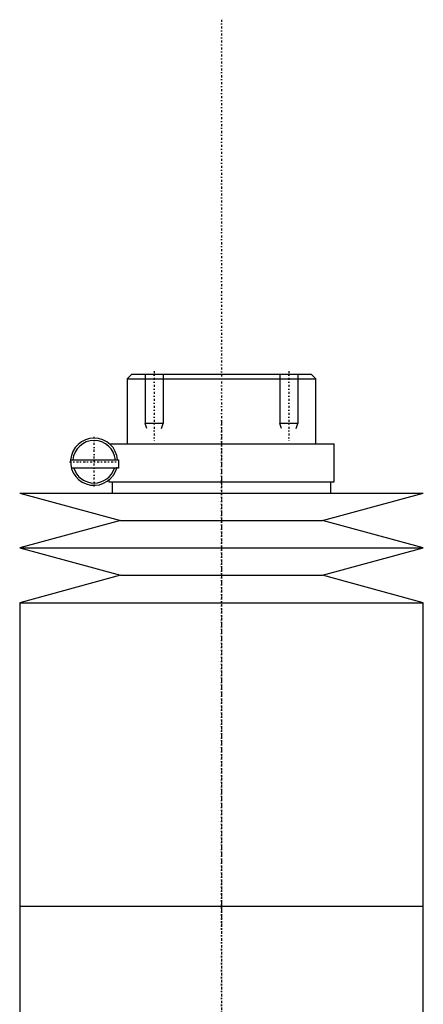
# Model space of a CAD drawing. Extents: x -90 to 90, y -319 to 558.
# Tile 5 of 5: x -45 to 45, y 339 to 558. Entities that reach past the tile are written whole.
import ezdxf

# ---------------------------------------------------------------- set-up
doc = ezdxf.new("R2010")
doc.units = 0
doc.linetypes.add('CENTER', pattern=[1.5, 0.45, -0.5, 0.05, -0.5])
for name, color, linetype in [('AM_0', 7, 'CONTINUOUS'), ('AM_10', 7, 'CONTINUOUS'), ('AM_7', 7, 'CENTER')]:
    doc.layers.add(name, color=color, linetype=linetype)

msp = doc.modelspace()

# ---------------------------------------------------------------- linework, layer by layer
at = {"layer": 'AM_0', "color": 7, "linetype": 'CONTINUOUS'}
for p, q in [((-20, 479), (-21, 478)), ((-20, 479), (20, 479)), ((21, 478), (20, 479)), ((-21, 478), (-21, 463.5)), ((-21, 478), (21, 478)), ((21, 463.5), (21, 478)), ((-25, 463.5), (25.15, 463.5)), ((25.15, 455), (25.15, 463.5)), ((-33.63, 459.9), (-23, 459.9)), ((-23, 459.9), (-23, 458.1)), ((-23.34, 458.1), (-33.46, 458.1)), ((-23.29, 458.1), (-23.29, 458.31)), ((-23, 458.1), (-23.29, 458.1)), ((-25.15, 455.38), (-25.15, 455)), ((-25.15, 455), (25.15, 455)), ((-24.35, 455), (-24.35, 452.5)), ((24.35, 452.5), (24.35, 455)), ((-45, 452.5), (-22.5, 446.4)), ((-45, 452.5), (45, 452.5)), ((22.5, 446.4), (45, 452.5)), ((-22.5, 446.4), (-45, 440.3)), ((-22.5, 446.4), (22.5, 446.4)), ((45, 440.3), (22.5, 446.4)), ((-45, 440.3), (-22.5, 434.2)), ((-45, 440.3), (45, 440.3)), ((22.5, 434.2), (45, 440.3)), ((-22.5, 434.2), (-45, 428.1)), ((-22.5, 434.2), (22.5, 434.2)), ((45, 428.1), (22.5, 434.2)), ((-45, 428.1), (-45, 360.5)), ((-45, 428.1), (45, 428.1)), ((45, 360.5), (45, 428.1)), ((-45, 360.5), (-45, 305.02)), ((-45, 360.5), (45, 360.5)), ((0, 360.5), (45, 360.5)), ((45, 305.02), (45, 360.5))]:
    msp.add_line(p, q, dxfattribs=at)
for radius, start, end in [(5.25, 4.3696, 346.8943), (4.75, 4.8306, 175.1694), (4.75, 197.1418, 342.8582)]:
    msp.add_arc((-28.4, 459.5), radius, start, end, dxfattribs=at)
at = {"layer": 'AM_10', "color": 7, "linetype": 'CONTINUOUS'}
for p, q in [((-17, 479), (-17, 468)), ((-13, 479), (-13, 468)), ((13, 479), (13, 468)), ((17, 479), (17, 468)), ((-13, 468), (-17, 468)), ((-16.62, 466.9), (-17, 468)), ((-13.38, 466.9), (-13, 468)), ((17, 468), (13, 468)), ((13.38, 466.9), (13, 468)), ((16.62, 466.9), (17, 468))]:
    msp.add_line(p, q, dxfattribs=at)
at = {"layer": 'AM_7', "color": 4, "linetype": 'CENTER'}
for p, q in [((0, 557.98), (0, -79.47)), ((-15, 479.71), (-15, 464.16)), ((15, 479.71), (15, 464.16)), ((0, 468.65), (0, 355.35)), ((-28.4, 453.99), (-28.4, 465.01)), ((-33.91, 459.5), (-22.89, 459.5)), ((0, 365.65), (0, 252.35))]:
    msp.add_line(p, q, dxfattribs=at)

doc.saveas('drawing.dxf')
